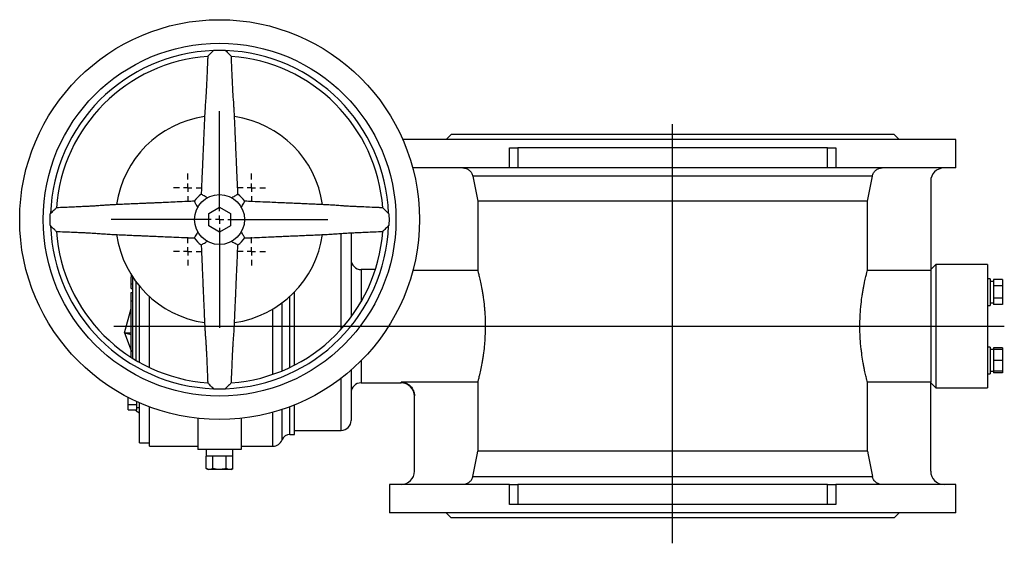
# Model space of a CAD drawing. Extents: x 722 to 1902, y -763 to 168.
# Tile 1 of 3: x 722 to 1313, y -763 to -448. Entities that reach past the tile are written whole.
import ezdxf

# ---------------------------------------------------------------- set-up
doc = ezdxf.new("R2010")
doc.units = 0
doc.layers.get('0').update_dxf_attribs({"linetype": 'CONTINUOUS'})
doc.layers.add('0_18', color=7, linetype='CONTINUOUS')

# ---------------------------------------------------------------- blocks, each defined once
blk = doc.blocks.new('SW_CENTERMARKSYMBOL_5')
at = {"layer": '0_18', "color": 0}
for p, q in [((0, 1), (0, 13)), ((-1, 0), (-13, 0)), ((0, 0), (-0.5, 0)), ((0, 0), (0, 0.5)), ((0, 0), (0, -0.5)), ((0, 0), (0.5, 0)), ((1, 0), (13, 0)), ((0, -1), (0, -13))]:
    blk.add_line(p, q, dxfattribs=at)
blk = doc.blocks.new('SW_CENTERMARKSYMBOL_6')
at = {"layer": '0_18', "color": 0}
for p, q in [((0, 1), (0, 1.7)), ((-1, 0), (-1.7, 0)), ((0, 0), (-0.5, 0)), ((0, 0), (0, 0.5)), ((0, 0), (0, -0.5)), ((0, 0), (0.5, 0)), ((1, 0), (1.7, 0)), ((0, -1), (0, -1.7))]:
    blk.add_line(p, q, dxfattribs=at)
blk = doc.blocks.new('SW_CENTERMARKSYMBOL_7')
at = {"layer": '0_18', "color": 0}
for p, q in [((0, 1), (0, 1.7)), ((-1, 0), (-1.7, 0)), ((0, 0), (-0.5, 0)), ((0, 0), (0, 0.5)), ((0, 0), (0, -0.5)), ((0, 0), (0.5, 0)), ((1, 0), (1.7, 0)), ((0, -1), (0, -1.7))]:
    blk.add_line(p, q, dxfattribs=at)
blk = doc.blocks.new('SW_CENTERMARKSYMBOL_8')
at = {"layer": '0_18', "color": 0}
for p, q in [((0, 1), (0, 1.7)), ((-1, 0), (-1.7, 0)), ((0, 0), (-0.5, 0)), ((0, 0), (0, 0.5)), ((0, 0), (0, -0.5)), ((0, 0), (0.5, 0)), ((1, 0), (1.7, 0)), ((0, -1), (0, -1.7))]:
    blk.add_line(p, q, dxfattribs=at)
blk = doc.blocks.new('SW_CENTERMARKSYMBOL_9')
at = {"layer": '0_18', "color": 0}
for p, q in [((0, 1), (0, 1.7)), ((-1, 0), (-1.7, 0)), ((0, 0), (-0.5, 0)), ((0, 0), (0, 0.5)), ((0, 0), (0, -0.5)), ((0, 0), (0.5, 0)), ((1, 0), (1.7, 0)), ((0, -1), (0, -1.7))]:
    blk.add_line(p, q, dxfattribs=at)

msp = doc.modelspace()

# ---------------------------------------------------------------- linework, layer by layer
for p, q in [((1113.98, -762.56), (1113.98, -511.06)), ((778.59, -632.26), (1313.16, -632.26))]:
    msp.add_line(p, q)
at = {"color": 7, "linetype": 'CONTINUOUS'}
for p, q in [((980.98, -517.26), (977.98, -520.26)), ((1246.98, -517.26), (980.98, -517.26)), ((1249.98, -520.26), (1246.98, -517.26)), ((1283.98, -520.26), (951.96, -520.26)), ((1015.98, -537.26), (1015.98, -525.26)), ((1015.98, -525.26), (1020.98, -525.26)), ((1020.98, -525.26), (1020.98, -537.26)), ((1206.98, -525.26), (1020.98, -525.26)), ((1206.98, -537.26), (1206.98, -525.26)), ((1206.98, -525.26), (1211.98, -525.26)), ((1211.98, -525.26), (1211.98, -537.26)), ((1283.98, -537.26), (1283.98, -520.26)), ((1015.98, -537.26), (957.9, -537.26)), ((1020.98, -537.26), (1015.98, -537.26)), ((1206.98, -537.26), (1020.98, -537.26)), ((1211.98, -537.26), (1206.98, -537.26)), ((1283.98, -537.26), (1211.98, -537.26)), ((1233.97, -542.09), (993.99, -542.09)), ((1268.98, -545.26), (1268.98, -598.63)), ((835.48, -564.51), (841.98, -560.76)), ((841.98, -560.76), (848.48, -564.51)), ((1230.93, -557.26), (997.02, -557.26)), ((997.02, -557.26), (997.02, -598.63)), ((1230.93, -598.63), (1230.93, -557.26)), ((835.48, -572.02), (835.48, -564.51)), ((848.48, -564.51), (848.48, -572.02)), ((841.98, -575.77), (835.48, -572.02)), ((848.48, -572.02), (841.98, -575.77)), ((920.98, -576.02), (920.98, -626.68)), ((1271.98, -595.26), (1268.98, -598.26)), ((1302.98, -595.26), (1271.98, -595.26)), ((1271.98, -595.26), (1271.98, -632.26)), ((1302.98, -595.26), (1302.98, -606.1)), ((788.98, -602.27), (789.53, -602.27)), ((788.98, -602.48), (789.68, -602.48)), ((788.98, -606.81), (788.98, -602.64)), ((789.98, -651.63), (789.98, -602.94)), ((935.54, -598.26), (926.98, -598.26)), ((958.07, -598.63), (997.02, -598.63)), ((1230.93, -598.63), (1268.98, -598.63)), ((1268.98, -598.63), (1268.98, -665.9)), ((788.98, -606.81), (789.98, -606.81)), ((788.98, -609.64), (788.98, -606.81)), ((791.98, -652.84), (791.98, -605.76)), ((793.98, -653.99), (793.98, -608.29)), ((1304.58, -603.76), (1302.98, -603.76)), ((1302.98, -606.1), (1302.98, -658.43)), ((1304.58, -603.76), (1304.58, -611.76)), ((1306.68, -605.32), (1304.58, -605.32)), ((1311.98, -604.25), (1306.68, -604.25)), ((1306.68, -604.25), (1306.68, -608.01)), ((1311.98, -608.01), (1306.68, -608.01)), ((1306.68, -608.01), (1306.68, -615.51)), ((1311.98, -604.25), (1311.98, -608.01)), ((1311.98, -608.01), (1311.98, -615.51)), ((788.98, -609.64), (789.98, -609.64)), ((788.98, -612.05), (789.98, -612.05)), ((788.98, -617.26), (788.98, -612.05)), ((799.98, -657.09), (799.98, -614.55)), ((886.98, -655.6), (886.98, -611.64)), ((1304.58, -611.76), (1304.58, -619.76)), ((789.98, -617.26), (788.98, -617.26)), ((788.98, -636.15), (788.98, -617.26)), ((1302.98, -619.76), (1304.58, -619.76)), ((1304.58, -618.2), (1306.68, -618.2)), ((1311.98, -615.51), (1306.68, -615.51)), ((1306.68, -615.51), (1306.68, -619.26)), ((1311.98, -619.26), (1306.68, -619.26)), ((1311.98, -615.51), (1311.98, -619.26)), ((784.98, -636.15), (788.98, -621.66)), ((1271.98, -632.26), (1271.98, -669.26)), ((784.98, -636.15), (788.98, -636.15)), ((784.98, -636.15), (788.98, -637.31)), ((784.98, -636.15), (788.98, -646.75)), ((788.98, -646.75), (788.98, -636.15)), ((788.98, -647.26), (788.98, -646.75)), ((788.98, -647.26), (789.98, -647.26)), ((788.98, -650.99), (788.98, -647.26)), ((1304.58, -644.77), (1302.98, -644.77)), ((1304.58, -644.77), (1304.58, -660.77)), ((1306.68, -646.33), (1304.58, -646.33)), ((1311.98, -645.27), (1306.68, -645.27)), ((1306.68, -645.27), (1306.68, -646.27)), ((1311.98, -646.27), (1306.68, -646.27)), ((1306.68, -646.27), (1306.68, -652.77)), ((1311.98, -645.27), (1311.98, -646.27)), ((1311.98, -646.27), (1311.98, -652.77)), ((1311.98, -652.77), (1306.68, -652.77)), ((1306.68, -652.77), (1306.68, -659.27)), ((1311.98, -652.77), (1311.98, -659.27)), ((920.98, -658.59), (920.98, -688.76)), ((1302.98, -658.43), (1302.98, -669.26)), ((1302.98, -660.77), (1304.58, -660.77)), ((1304.58, -659.21), (1306.68, -659.21)), ((1311.98, -659.27), (1306.68, -659.27)), ((1306.68, -659.27), (1306.68, -660.28)), ((1311.98, -660.28), (1306.68, -660.28)), ((1311.98, -659.27), (1311.98, -660.28)), ((926.98, -666.26), (950.98, -666.26)), ((997.02, -665.9), (950.98, -665.9)), ((997.02, -665.9), (997.02, -707.26)), ((1230.93, -707.26), (1230.93, -665.9)), ((1268.98, -665.9), (1230.93, -665.9)), ((1268.98, -719.26), (1268.98, -665.9)), ((1268.98, -666.26), (1271.98, -669.26)), ((1271.98, -669.26), (1302.98, -669.26)), ((787.08, -679.28), (787.08, -674.97)), ((787.08, -679.28), (792.38, -679.28)), ((787.08, -682.46), (787.08, -679.28)), ((792.38, -679.28), (792.38, -677.53)), ((792.38, -682.46), (792.38, -679.28)), ((793.98, -702.26), (793.98, -678.25)), ((886.98, -697.26), (886.98, -679.51)), ((958.98, -719.26), (958.98, -673.97)), ((787.08, -682.46), (792.38, -682.46)), ((791.98, -683.11), (791.98, -682.46)), ((791.98, -683.11), (793.98, -684.26)), ((792.38, -681.11), (793.98, -681.11)), ((799.98, -704.26), (799.98, -680.67)), ((828.98, -687.56), (828.98, -706.26)), ((854.98, -687.56), (854.98, -706.26)), ((884.22, -697.26), (886.98, -697.26)), ((886.98, -694.76), (914.98, -694.76)), ((793.98, -702.26), (799.98, -702.26)), ((799.98, -704.26), (828.98, -704.26)), ((854.98, -706.26), (828.98, -706.26)), ((833.98, -706.26), (833.98, -710.26)), ((849.98, -710.26), (849.98, -706.26)), ((854.98, -704.26), (873.98, -704.26)), ((1230.93, -707.26), (997.02, -707.26)), ((837.98, -710.26), (833.98, -710.26)), ((833.98, -717.65), (833.98, -710.26)), ((845.98, -710.26), (837.98, -710.26)), ((837.98, -717.65), (837.98, -710.26)), ((849.98, -710.26), (845.98, -710.26)), ((845.98, -717.65), (845.98, -710.26)), ((849.98, -717.65), (849.98, -710.26)), ((833.98, -717.65), (835.05, -718.26)), ((835.98, -718.26), (835.05, -718.26)), ((841.98, -718.26), (835.98, -718.26)), ((847.98, -718.26), (841.98, -718.26)), ((848.91, -718.26), (847.98, -718.26)), ((848.91, -718.26), (849.98, -717.65)), ((993.99, -722.44), (1233.97, -722.44)), ((943.98, -727.26), (943.98, -744.26)), ((1015.98, -727.26), (943.98, -727.26)), ((1015.98, -739.26), (1015.98, -727.26)), ((1015.98, -727.26), (1020.98, -727.26)), ((1020.98, -727.26), (1020.98, -739.26)), ((1206.98, -727.26), (1020.98, -727.26)), ((1206.98, -739.26), (1206.98, -727.26)), ((1206.98, -727.26), (1211.98, -727.26)), ((1211.98, -727.26), (1211.98, -739.26)), ((1283.98, -727.26), (1211.98, -727.26)), ((1283.98, -744.26), (1283.98, -727.26)), ((1283.98, -744.26), (943.98, -744.26)), ((977.98, -744.26), (980.98, -747.26)), ((1020.98, -739.26), (1015.98, -739.26)), ((1206.98, -739.26), (1020.98, -739.26)), ((1211.98, -739.26), (1206.98, -739.26)), ((1246.98, -747.26), (1249.98, -744.26)), ((1246.98, -747.26), (980.98, -747.26))]:
    msp.add_line(p, q, dxfattribs=at)
at = {"color": 8, "linetype": 'CONTINUOUS'}
for p, q in [((914.98, -632.26), (914.98, -576.41)), ((926.98, -598.26), (926.98, -617.54)), ((884.22, -656.97), (884.22, -614.32)), ((879.57, -659.04), (879.57, -618.2)), ((873.98, -661.16), (873.98, -621.95)), ((914.98, -634.02), (914.98, -632.26)), ((926.98, -652.97), (926.98, -666.26)), ((914.98, -694.76), (914.98, -663.51)), ((950.98, -666.26), (950.98, -665.9)), ((873.98, -704.26), (873.98, -683.92)), ((879.57, -700.45), (879.57, -682.23)), ((884.22, -697.26), (884.22, -680.58))]:
    msp.add_line(p, q, dxfattribs=at)
at = {"color": 7, "linetype": 'CONTINUOUS', "flags": 128}
for points in [[(993.99, -542.09), (996.6, -555.15), (997.02, -557.26)], [(1230.93, -557.26), (1231.36, -555.15), (1233.97, -542.09)], [(993.99, -722.44), (996.6, -709.38), (997.02, -707.26)], [(1230.93, -707.26), (1231.36, -709.38), (1233.97, -722.44)]]:
    msp.add_lwpolyline(points, dxfattribs=at)
at = {"color": 7, "linetype": 'CONTINUOUS'}
for radius in [120, 105.93, 15]:
    msp.add_circle((841.98, -568.26), radius, dxfattribs=at)
for centre, radius, start, end in [((841.98, -568.26), 101.55, 92.05122, 177.94878), ((841.98, -568.26), 101.55, 2.05122, 87.94878), ((841.98, -568.26), 98.25, 94.11709, 175.88487), ((841.98, -568.26), 98.25, 4.11612, 85.88294), ((841.98, -568.26), 62.5, 98.26183, 171.7081), ((841.98, -568.26), 62.5, 8.29032, 81.73945), ((1276.98, -545.26), 8, 90, 180), ((841.98, -568.26), 18.75, 125.97418, 144.01292), ((841.98, -568.26), 18.75, 35.97734, 54.00785), ((841.98, -568.26), 101.55, 182.05122, 267.94878), ((841.98, -568.26), 101.55, 272.05122, 357.94878), ((841.98, -568.26), 98.25, 184.11502, 265.88219), ((841.98, -568.26), 62.5, 188.29027, 261.73812), ((841.98, -568.26), 18.75, 215.97028, 234.02053), ((841.98, -568.26), 98.25, 274.11532, 355.88225), ((841.98, -568.26), 62.5, 278.26311, 351.70826), ((841.98, -568.26), 18.75, 305.96576, 324.01351), ((926.98, -592.26), 6, 180, 270), ((926.98, -672.26), 6, 90, 180), ((950.98, -674.26), 8, 0, 90), ((914.98, -688.76), 6, 270, 0), ((884.22, -702.26), 5, 90, 158.67631), ((873.98, -698.26), 6, 270, 338.67631), ((950.98, -719.26), 8, 270, 0), ((1276.98, -719.26), 8, 180, 270)]:
    msp.add_arc(centre, radius, start, end, dxfattribs=at)
for points, knots in [([(834.92, -470.24), (834.92, -470.25), (834.89, -470.27), (835.11, -470.04), (835.63, -469.52), (836.65, -468.47), (837.64, -467.48), (838.27, -466.86), (838.34, -466.78)], [0, 0, 0, 0, 0.063006, 0.188653, 0.359451, 0.603299, 0.952934, 1, 1, 1, 1]), ([(838.34, -466.78), (838.45, -466.67), (838.59, -466.59), (838.78, -466.56), (838.82, -466.56), (838.9, -466.56), (839.01, -466.56), (839.43, -466.55), (839.82, -466.54), (840.74, -466.52), (841.36, -466.51), (842.59, -466.51), (843.21, -466.52), (844.13, -466.54), (844.44, -466.54), (844.82, -466.55), (844.94, -466.56), (845.05, -466.56), (845.13, -466.56), (845.17, -466.56), (845.28, -466.58), (845.36, -466.61), (845.49, -466.68), (845.56, -466.73), (845.61, -466.78)], [0, 0, 0, 0, 0.0625, 0.0625, 0.078125, 0.078125, 0.09375, 0.125, 0.25, 0.25, 0.5, 0.5, 0.75, 0.75, 0.875, 0.875, 0.90625, 0.921875, 0.921875, 0.9375, 0.9375, 0.96875, 0.96875, 1, 1, 1, 1]), ([(845.61, -466.78), (846.22, -467.39), (847.18, -468.35), (848.25, -469.44), (848.8, -470), (849.05, -470.26), (849.04, -470.25), (849.03, -470.24)], [0, 0, 0, 0, 0.384223, 0.614603, 0.789181, 0.927163, 1, 1, 1, 1]), ([(834.89, -470.24), (834.86, -470.99), (834.75, -473.62), (834.56, -477.83), (834.37, -482.24), (834.23, -485.56), (834.09, -488.64), (833.94, -491.5), (833.78, -494.07), (833.65, -495.69), (833.48, -497.7), (833.3, -500.68), (833.08, -504.64), (832.88, -508.75), (832.7, -512.77), (832.55, -516.34), (832.41, -519.45), (832.31, -521.74), (832.23, -523.62), (832.14, -525.7), (832.02, -528.61), (831.85, -532.38), (831.65, -537.01), (831.41, -542.5), (831.18, -547.96), (831.02, -551.59), (830.95, -553.11)], [0, 0, 0, 0, 0.025069, 0.08779, 0.140218, 0.172274, 0.198408, 0.247405, 0.281083, 0.315956, 0.351313, 0.403988, 0.456796, 0.5103, 0.551293, 0.593226, 0.629217, 0.6551, 0.669364, 0.692134, 0.724471, 0.766377, 0.817851, 0.878893, 0.949502, 1, 1, 1, 1]), ([(853, -553.1), (852.94, -551.69), (852.79, -548.27), (852.57, -543.12), (852.34, -537.94), (852.16, -533.67), (852.01, -530.28), (851.9, -527.75), (851.82, -525.9), (851.76, -524.4), (851.69, -522.89), (851.61, -521.13), (851.5, -518.55), (851.36, -515.14), (851.17, -510.94), (850.97, -506.65), (850.78, -502.92), (850.61, -499.88), (850.46, -497.56), (850.32, -495.76), (850.2, -494.34), (850.09, -492.64), (849.98, -490.8), (849.85, -488.31), (849.7, -485.04), (849.53, -481.05), (849.33, -476.51), (849.17, -472.84), (849.08, -470.69), (849.06, -470.24)], [0, 0, 0, 0, 0.047026, 0.114185, 0.171738, 0.219687, 0.256681, 0.284824, 0.304115, 0.318133, 0.334833, 0.354504, 0.376808, 0.420986, 0.468399, 0.516848, 0.569925, 0.608676, 0.646359, 0.682678, 0.717192, 0.739024, 0.764594, 0.795956, 0.833381, 0.877577, 0.928289, 0.985074, 1, 1, 1, 1]), ([(988.1, -537.26), (988.44, -537.26), (988.78, -537.29), (989.46, -537.41), (989.8, -537.5), (990.45, -537.73), (990.76, -537.88), (991.36, -538.22), (991.64, -538.41), (992.17, -538.84), (992.42, -539.08), (992.87, -539.61), (993.07, -539.88), (993.42, -540.47), (993.58, -540.78), (993.82, -541.42), (993.92, -541.75), (993.99, -542.09)], [0, 0, 0, 0, 0.125, 0.125, 0.25, 0.25, 0.375, 0.375, 0.5, 0.5, 0.625, 0.625, 0.75, 0.75, 0.875, 0.875, 1, 1, 1, 1]), ([(1233.97, -542.09), (1234.04, -541.75), (1234.13, -541.42), (1234.38, -540.78), (1234.53, -540.47), (1235.07, -539.58), (1235.52, -539.06), (1236.59, -538.18), (1237.18, -537.85), (1238.49, -537.38), (1239.16, -537.26), (1239.85, -537.26)], [0, 0, 0, 0, 0.125, 0.125, 0.25, 0.25, 0.5, 0.5, 0.75, 0.75, 1, 1, 1, 1]), ([(834.61, -555.2), (834.61, -555.19), (834.16, -554.92), (833.25, -554.37), (832.06, -553.7), (831.37, -553.32), (831.01, -553.13), (830.99, -553.12), (830.98, -553.11)], [0, 0, 0, 0, 0.001874, 0.253573, 0.506032, 0.736344, 0.845135, 1, 1, 1, 1]), ([(852.99, -553.1), (852.99, -553.1), (853.05, -553.07), (852.83, -553.18), (852.34, -553.45), (851.52, -553.91), (850.5, -554.49), (849.75, -554.96), (849.36, -555.18), (849.35, -555.19), (849.34, -555.19), (849.34, -555.2)], [0, 0, 0, 0, 0.013323, 0.196017, 0.37953, 0.573468, 0.785487, 0.991063, 0.997427, 0.998128, 1, 1, 1, 1]), ([(740.49, -564.63), (741.1, -564.03), (742.06, -563.06), (743.15, -561.99), (743.71, -561.45), (743.97, -561.19), (743.96, -561.2), (743.95, -561.21)], [0, 0, 0, 0, 0.384434, 0.614945, 0.78962, 0.927677, 1, 1, 1, 1]), ([(826.82, -557.24), (825.4, -557.3), (821.98, -557.45), (816.83, -557.67), (811.65, -557.9), (807.38, -558.08), (803.99, -558.23), (801.46, -558.34), (799.62, -558.42), (798.12, -558.49), (796.61, -558.55), (794.85, -558.63), (792.26, -558.74), (788.85, -558.89), (784.65, -559.07), (780.36, -559.27), (776.63, -559.46), (773.6, -559.63), (771.27, -559.78), (769.47, -559.93), (768.06, -560.05), (766.35, -560.16), (764.51, -560.26), (762.02, -560.39), (758.76, -560.54), (754.76, -560.71), (750.22, -560.91), (746.55, -561.07), (744.4, -561.16), (743.95, -561.18)], [0, 0, 0, 0, 0.047026, 0.114185, 0.171738, 0.219687, 0.256681, 0.284824, 0.304115, 0.318133, 0.334833, 0.354504, 0.376808, 0.420986, 0.468399, 0.516848, 0.569926, 0.608676, 0.646359, 0.682678, 0.717192, 0.739024, 0.764594, 0.795956, 0.833381, 0.877577, 0.928289, 0.985074, 1, 1, 1, 1]), ([(826.82, -557.25), (826.81, -557.25), (826.78, -557.19), (826.9, -557.41), (827.17, -557.9), (827.62, -558.72), (828.21, -559.74), (828.67, -560.5), (828.89, -560.88), (828.9, -560.89), (828.91, -560.9), (828.91, -560.9)], [0, 0, 0, 0, 0.013323, 0.196017, 0.37953, 0.573469, 0.785489, 0.991063, 0.997428, 0.99813, 1, 1, 1, 1]), ([(855.05, -560.9), (855.05, -560.9), (855.32, -560.44), (855.87, -559.54), (856.54, -558.35), (856.92, -557.66), (857.11, -557.3), (857.13, -557.28), (857.13, -557.26)], [0, 0, 0, 0, 0.001872, 0.253573, 0.506031, 0.736343, 0.845134, 1, 1, 1, 1]), ([(940, -561.18), (939.25, -561.15), (936.62, -561.03), (932.42, -560.85), (928, -560.66), (924.69, -560.52), (921.6, -560.37), (918.75, -560.23), (916.17, -560.07), (914.56, -559.93), (912.55, -559.77), (909.56, -559.58), (905.61, -559.37), (901.49, -559.17), (897.48, -558.99), (893.9, -558.83), (890.79, -558.7), (888.51, -558.6), (886.62, -558.52), (884.54, -558.43), (881.63, -558.3), (877.86, -558.14), (873.23, -557.94), (867.74, -557.7), (862.28, -557.47), (858.65, -557.31), (857.13, -557.24)], [0, 0, 0, 0, 0.025069, 0.08779, 0.140218, 0.172274, 0.198408, 0.247405, 0.281083, 0.315956, 0.351314, 0.403988, 0.456796, 0.5103, 0.551293, 0.593226, 0.629217, 0.6551, 0.669364, 0.692134, 0.724471, 0.766377, 0.817851, 0.878893, 0.949502, 1, 1, 1, 1]), ([(940, -561.21), (940, -561.2), (939.97, -561.18), (940.2, -561.4), (940.73, -561.92), (941.77, -562.94), (942.76, -563.93), (943.39, -564.56), (943.46, -564.63)], [0, 0, 0, 0, 0.062006, 0.187787, 0.358766, 0.602876, 0.952886, 1, 1, 1, 1]), ([(740.49, -571.9), (740.39, -571.79), (740.3, -571.65), (740.28, -571.46), (740.28, -571.42), (740.27, -571.35), (740.27, -571.23), (740.26, -570.81), (740.25, -570.42), (740.23, -569.5), (740.23, -568.88), (740.23, -567.65), (740.23, -567.04), (740.25, -566.11), (740.26, -565.8), (740.27, -565.42), (740.27, -565.3), (740.27, -565.19), (740.28, -565.11), (740.28, -565.07), (740.29, -564.96), (740.32, -564.88), (740.39, -564.75), (740.44, -564.69), (740.49, -564.63)], [0, 0, 0, 0, 0.0625, 0.0625, 0.078125, 0.078125, 0.09375, 0.125, 0.25, 0.25, 0.5, 0.5, 0.75, 0.75, 0.875, 0.875, 0.90625, 0.921875, 0.921875, 0.9375, 0.9375, 0.96875, 0.96875, 1, 1, 1, 1]), ([(943.46, -564.63), (943.57, -564.74), (943.65, -564.88), (943.68, -565.07), (943.68, -565.11), (943.68, -565.18), (943.68, -565.3), (943.7, -565.72), (943.71, -566.11), (943.72, -567.03), (943.73, -567.65), (943.73, -568.88), (943.72, -569.49), (943.71, -570.42), (943.7, -570.73), (943.69, -571.11), (943.68, -571.23), (943.68, -571.34), (943.68, -571.42), (943.68, -571.46), (943.66, -571.57), (943.64, -571.65), (943.56, -571.78), (943.52, -571.84), (943.46, -571.9)], [0, 0, 0, 0, 0.0625, 0.0625, 0.078125, 0.078125, 0.09375, 0.125, 0.25, 0.25, 0.5, 0.5, 0.75, 0.75, 0.875, 0.875, 0.90625, 0.921875, 0.921875, 0.9375, 0.9375, 0.96875, 0.96875, 1, 1, 1, 1]), ([(743.95, -575.32), (743.96, -575.33), (743.98, -575.35), (743.76, -575.13), (743.23, -574.61), (742.19, -573.59), (741.19, -572.6), (740.57, -571.97), (740.49, -571.9)], [0, 0, 0, 0, 0.062188, 0.187945, 0.358891, 0.602951, 0.952895, 1, 1, 1, 1]), ([(943.46, -571.9), (942.86, -572.5), (941.89, -573.47), (940.81, -574.54), (940.24, -575.08), (939.98, -575.34), (940, -575.33), (940, -575.32)], [0, 0, 0, 0, 0.38422, 0.614603, 0.789182, 0.927163, 1, 1, 1, 1]), ([(743.95, -575.35), (744.7, -575.38), (747.33, -575.5), (751.54, -575.68), (755.95, -575.87), (759.27, -576.01), (762.35, -576.16), (765.21, -576.3), (767.78, -576.46), (769.4, -576.6), (771.41, -576.76), (774.39, -576.95), (778.35, -577.16), (782.46, -577.36), (786.48, -577.54), (790.05, -577.7), (793.17, -577.83), (795.45, -577.93), (797.33, -578.01), (799.41, -578.1), (802.32, -578.23), (806.09, -578.39), (810.72, -578.59), (816.21, -578.83), (821.67, -579.06), (825.31, -579.22), (826.82, -579.29)], [0, 0, 0, 0, 0.025069, 0.08779, 0.140218, 0.172274, 0.198408, 0.247405, 0.281083, 0.315956, 0.351313, 0.403988, 0.456796, 0.5103, 0.551293, 0.593226, 0.629217, 0.6551, 0.669364, 0.692134, 0.724471, 0.766377, 0.817851, 0.878893, 0.949502, 1, 1, 1, 1]), ([(828.91, -575.63), (828.91, -575.63), (828.64, -576.08), (828.08, -576.99), (827.41, -578.18), (827.03, -578.87), (826.84, -579.23), (826.83, -579.25), (826.82, -579.27)], [0, 0, 0, 0, 0.001872, 0.253573, 0.506031, 0.736343, 0.845134, 1, 1, 1, 1]), ([(857.14, -579.28), (857.14, -579.28), (857.17, -579.34), (857.06, -579.12), (856.79, -578.63), (856.33, -577.81), (855.75, -576.79), (855.29, -576.03), (855.06, -575.65), (855.05, -575.64), (855.05, -575.63), (855.05, -575.63)], [0, 0, 0, 0, 0.013323, 0.196017, 0.379529, 0.573468, 0.785489, 0.991063, 0.997428, 0.99813, 1, 1, 1, 1]), ([(857.14, -579.29), (858.55, -579.23), (861.97, -579.08), (867.12, -578.86), (872.3, -578.63), (876.57, -578.45), (879.96, -578.3), (882.5, -578.19), (884.34, -578.11), (885.84, -578.04), (887.35, -577.98), (889.11, -577.9), (891.69, -577.79), (895.11, -577.64), (899.31, -577.46), (903.59, -577.26), (907.32, -577.07), (910.36, -576.9), (912.68, -576.75), (914.49, -576.6), (915.9, -576.48), (917.6, -576.37), (919.44, -576.27), (921.93, -576.14), (925.2, -575.99), (929.19, -575.82), (933.73, -575.62), (937.41, -575.46), (939.56, -575.37), (940, -575.35)], [0, 0, 0, 0, 0.047026, 0.114185, 0.171738, 0.219687, 0.256681, 0.284824, 0.304115, 0.318133, 0.334833, 0.354504, 0.376808, 0.420986, 0.468399, 0.516848, 0.569925, 0.608676, 0.646359, 0.682678, 0.717192, 0.739024, 0.764594, 0.795956, 0.833381, 0.877577, 0.928289, 0.985074, 1, 1, 1, 1]), ([(830.97, -583.43), (830.96, -583.43), (830.91, -583.46), (831.12, -583.35), (831.61, -583.08), (832.44, -582.62), (833.45, -582.04), (834.21, -581.57), (834.59, -581.35), (834.61, -581.34), (834.61, -581.34), (834.61, -581.33)], [0, 0, 0, 0, 0.013323, 0.196017, 0.37953, 0.573467, 0.785487, 0.991063, 0.997427, 0.998128, 1, 1, 1, 1]), ([(830.95, -583.43), (831.02, -584.84), (831.16, -588.26), (831.39, -593.41), (831.61, -598.59), (831.8, -602.86), (831.94, -606.25), (832.05, -608.78), (832.13, -610.63), (832.2, -612.13), (832.26, -613.64), (832.34, -615.4), (832.45, -617.98), (832.6, -621.39), (832.78, -625.59), (832.98, -629.88), (833.17, -633.61), (833.35, -636.65), (833.5, -638.97), (833.64, -640.77), (833.76, -642.19), (833.87, -643.89), (833.97, -645.73), (834.1, -648.22), (834.25, -651.49), (834.43, -655.48), (834.62, -660.02), (834.78, -663.69), (834.87, -665.84), (834.89, -666.29)], [0, 0, 0, 0, 0.047026, 0.114185, 0.171738, 0.219687, 0.256681, 0.284824, 0.304115, 0.318133, 0.334833, 0.354504, 0.376808, 0.420986, 0.468399, 0.516848, 0.569925, 0.608676, 0.646359, 0.682677, 0.717192, 0.739024, 0.764594, 0.795956, 0.833381, 0.877577, 0.928289, 0.985074, 1, 1, 1, 1]), ([(849.06, -666.29), (849.09, -665.54), (849.21, -662.91), (849.39, -658.7), (849.58, -654.29), (849.73, -650.97), (849.87, -647.89), (850.02, -645.03), (850.17, -642.46), (850.31, -640.84), (850.47, -638.83), (850.66, -635.85), (850.87, -631.89), (851.07, -627.78), (851.25, -623.76), (851.41, -620.19), (851.54, -617.08), (851.64, -614.79), (851.72, -612.91), (851.81, -610.83), (851.94, -607.92), (852.1, -604.15), (852.3, -599.52), (852.54, -594.03), (852.78, -588.57), (852.93, -584.94), (853, -583.42)], [0, 0, 0, 0, 0.025069, 0.08779, 0.140218, 0.172274, 0.198408, 0.247405, 0.281083, 0.315956, 0.351313, 0.403988, 0.456796, 0.5103, 0.551293, 0.593226, 0.629217, 0.6551, 0.669364, 0.692134, 0.724471, 0.766377, 0.817851, 0.878893, 0.949502, 1, 1, 1, 1]), ([(849.34, -581.33), (849.34, -581.34), (849.8, -581.61), (850.7, -582.16), (851.89, -582.83), (852.58, -583.21), (852.94, -583.4), (852.96, -583.41), (852.98, -583.42)], [0, 0, 0, 0, 0.001874, 0.253573, 0.506032, 0.736344, 0.845135, 1, 1, 1, 1]), ([(788.98, -601.17), (788.98, -601.22), (788.98, -601.49), (788.98, -601.9), (788.98, -602.15), (788.98, -602.27)], [0, 0, 0, 0, 0.096173, 0.547785, 1, 1, 1, 1]), ([(997.02, -598.63), (997.05, -598.78), (997.09, -598.98), (997.2, -599.45), (997.26, -599.74), (997.49, -600.71), (997.68, -601.52), (998.01, -602.98), (998.13, -603.51), (998.38, -604.64), (998.51, -605.24), (998.91, -607.14), (999.19, -608.53), (999.53, -610.43), (999.6, -610.82), (999.74, -611.61), (999.8, -612.01), (1000, -613.25), (1000.13, -614.09), (1000.5, -616.67), (1000.73, -618.48), (1000.96, -620.85), (1001.01, -621.33), (1001.09, -622.29), (1001.13, -622.78), (1001.24, -624.25), (1001.31, -625.24), (1001.46, -628.22), (1001.51, -630.23), (1001.51, -634.32), (1001.46, -636.34), (1001.3, -639.31), (1001.24, -640.29), (1001.13, -641.75), (1001.09, -642.24), (1001.01, -643.21), (1000.96, -643.69), (1000.73, -646.06), (1000.5, -647.87), (1000.13, -650.46), (1000, -651.3), (999.8, -652.52), (999.73, -652.93), (999.6, -653.72), (999.53, -654.11), (999.19, -656.01), (998.91, -657.4), (998.51, -659.3), (998.38, -659.9), (998.19, -660.74), (998.13, -661.02), (998.01, -661.54), (997.96, -661.8), (997.68, -663.01), (997.49, -663.82), (997.26, -664.79), (997.2, -665.07), (997.09, -665.55), (997.05, -665.75), (997.02, -665.9)], [0, 0, 0, 0, 0.03125, 0.03125, 0.0625, 0.0625, 0.125, 0.125, 0.15625, 0.15625, 0.1875, 0.1875, 0.25, 0.25, 0.265625, 0.265625, 0.28125, 0.28125, 0.3125, 0.3125, 0.375, 0.375, 0.390625, 0.390625, 0.40625, 0.40625, 0.4375, 0.4375, 0.5, 0.5, 0.5625, 0.5625, 0.59375, 0.59375, 0.609375, 0.609375, 0.625, 0.625, 0.6875, 0.6875, 0.71875, 0.71875, 0.734375, 0.734375, 0.75, 0.75, 0.8125, 0.8125, 0.84375, 0.84375, 0.859375, 0.859375, 0.875, 0.875, 0.9375, 0.9375, 0.96875, 0.96875, 1, 1, 1, 1]), ([(1230.93, -665.9), (1230.88, -665.6), (1230.77, -665.12), (1230.55, -664.15), (1230.46, -663.79), (1230.27, -662.97), (1230.16, -662.52), (1229.83, -661.05), (1229.58, -659.93), (1229.18, -658.04), (1229.04, -657.37), (1228.84, -656.32), (1228.77, -655.96), (1228.63, -655.22), (1228.56, -654.85), (1228.22, -652.95), (1227.95, -651.33), (1227.58, -648.74), (1227.46, -647.84), (1227.23, -646.01), (1227.13, -645.08), (1226.85, -642.25), (1226.7, -640.32), (1226.57, -637.83), (1226.55, -637.33), (1226.51, -636.32), (1226.5, -635.81), (1226.46, -634.29), (1226.44, -633.27), (1226.44, -630.24), (1226.5, -628.23), (1226.65, -625.24), (1226.71, -624.24), (1226.86, -622.28), (1226.94, -621.32), (1227.22, -618.5), (1227.45, -616.69), (1227.76, -614.51), (1227.82, -614.07), (1227.95, -613.23), (1228.02, -612.82), (1228.22, -611.59), (1228.35, -610.81), (1228.63, -609.29), (1228.77, -608.57), (1228.97, -607.52), (1229.04, -607.18), (1229.18, -606.51), (1229.25, -606.18), (1229.58, -604.58), (1229.83, -603.47), (1230.16, -602.01), (1230.27, -601.57), (1230.41, -600.96), (1230.46, -600.76), (1230.54, -600.39), (1230.58, -600.22), (1230.77, -599.41), (1230.88, -598.93), (1230.93, -598.63)], [0, 0, 0, 0, 0.0625, 0.0625, 0.09375, 0.09375, 0.125, 0.125, 0.1875, 0.1875, 0.21875, 0.21875, 0.234375, 0.234375, 0.25, 0.25, 0.3125, 0.3125, 0.34375, 0.34375, 0.375, 0.375, 0.4375, 0.4375, 0.453125, 0.453125, 0.46875, 0.46875, 0.5, 0.5, 0.5625, 0.5625, 0.59375, 0.59375, 0.625, 0.625, 0.6875, 0.6875, 0.703125, 0.703125, 0.71875, 0.71875, 0.75, 0.75, 0.78125, 0.78125, 0.796875, 0.796875, 0.8125, 0.8125, 0.875, 0.875, 0.90625, 0.90625, 0.921875, 0.921875, 0.9375, 0.9375, 1, 1, 1, 1]), ([(838.34, -669.75), (837.74, -669.14), (836.77, -668.18), (835.71, -667.09), (835.16, -666.53), (834.9, -666.27), (834.92, -666.28), (834.92, -666.29)], [0, 0, 0, 0, 0.384222, 0.614603, 0.789181, 0.927163, 1, 1, 1, 1]), ([(849.03, -666.29), (849.04, -666.28), (849.06, -666.26), (848.84, -666.49), (848.33, -667.01), (847.3, -668.06), (846.31, -669.05), (845.69, -669.67), (845.61, -669.75)], [0, 0, 0, 0, 0.063006, 0.188653, 0.359451, 0.6033, 0.952934, 1, 1, 1, 1]), ([(950.98, -665.9), (951.51, -665.9), (952.03, -665.95), (952.8, -666.1), (953.05, -666.17), (953.56, -666.32), (953.81, -666.41), (954.53, -666.72), (954.99, -666.97), (955.65, -667.41), (955.86, -667.57), (956.27, -667.91), (956.46, -668.09), (957.01, -668.64), (957.34, -669.05), (957.78, -669.71), (957.91, -669.94), (958.16, -670.4), (958.38, -670.88), (958.56, -671.37), (958.71, -671.88), (958.77, -672.13), (958.93, -672.91), (958.98, -673.44), (958.98, -673.97)], [0, 0, 0, 0, 0.125, 0.125, 0.1875, 0.1875, 0.25, 0.25, 0.375, 0.375, 0.4375, 0.4375, 0.5, 0.5, 0.625, 0.625, 0.6875, 0.6875, 0.75, 0.8125, 0.8125, 0.875, 0.875, 1, 1, 1, 1]), ([(845.61, -669.75), (845.5, -669.86), (845.37, -669.94), (845.17, -669.97), (845.14, -669.97), (845.06, -669.97), (844.94, -669.97), (844.52, -669.98), (844.14, -669.99), (843.21, -670.01), (842.6, -670.02), (841.36, -670.02), (840.75, -670.01), (839.82, -669.99), (839.52, -669.99), (839.13, -669.98), (839.02, -669.97), (838.9, -669.97), (838.82, -669.97), (838.78, -669.97), (838.67, -669.95), (838.59, -669.92), (838.46, -669.85), (838.4, -669.8), (838.34, -669.75)], [0, 0, 0, 0, 0.0625, 0.0625, 0.078125, 0.078125, 0.09375, 0.125, 0.25, 0.25, 0.5, 0.5, 0.75, 0.75, 0.875, 0.875, 0.90625, 0.921875, 0.921875, 0.9375, 0.9375, 0.96875, 0.96875, 1, 1, 1, 1]), ([(835.98, -718.26), (835.81, -718.26), (835.64, -718.25), (835.3, -718.19), (835.13, -718.15), (834.63, -717.99), (834.3, -717.83), (833.98, -717.65)], [0, 0, 0, 0, 0.25, 0.25, 0.5, 0.5, 1, 1, 1, 1]), ([(837.98, -717.65), (837.65, -717.84), (837.32, -717.99), (836.65, -718.21), (836.32, -718.26), (835.98, -718.26)], [0, 0, 0, 0, 0.5, 0.5, 1, 1, 1, 1]), ([(841.98, -718.26), (841.3, -718.26), (840.61, -718.21), (839.28, -717.99), (838.62, -717.83), (837.98, -717.65)], [0, 0, 0, 0, 0.5, 0.5, 1, 1, 1, 1]), ([(845.98, -717.65), (845.69, -717.73), (844.39, -718.09), (843.03, -718.19), (841.98, -718.26)], [0, 0, 0, 0, 0.21952, 1, 1, 1, 1]), ([(847.98, -718.26), (847.81, -718.26), (847.64, -718.25), (847.3, -718.19), (847.13, -718.15), (846.63, -717.99), (846.3, -717.83), (845.98, -717.65)], [0, 0, 0, 0, 0.25, 0.25, 0.5, 0.5, 1, 1, 1, 1]), ([(849.98, -717.65), (849.65, -717.84), (849.32, -717.99), (848.65, -718.21), (848.32, -718.26), (847.98, -718.26)], [0, 0, 0, 0, 0.5, 0.5, 1, 1, 1, 1]), ([(993.99, -722.44), (993.85, -723.12), (993.6, -723.76), (993.07, -724.65), (992.87, -724.93), (992.42, -725.44), (992.18, -725.68), (991.64, -726.12), (991.36, -726.32), (990.75, -726.66), (990.44, -726.8), (989.8, -727.03), (989.47, -727.12), (988.79, -727.24), (988.44, -727.26), (988.1, -727.26)], [0, 0, 0, 0, 0.25, 0.25, 0.375, 0.375, 0.5, 0.5, 0.625, 0.625, 0.75, 0.75, 0.875, 0.875, 1, 1, 1, 1]), ([(1239.85, -727.26), (1239.51, -727.26), (1239.17, -727.24), (1238.49, -727.12), (1238.16, -727.03), (1237.51, -726.8), (1237.2, -726.66), (1236.6, -726.32), (1236.32, -726.12), (1235.79, -725.69), (1235.54, -725.45), (1235.09, -724.93), (1234.89, -724.65), (1234.53, -724.06), (1234.38, -723.75), (1234.13, -723.11), (1234.04, -722.78), (1233.97, -722.44)], [0, 0, 0, 0, 0.125, 0.125, 0.25, 0.25, 0.375, 0.375, 0.5, 0.5, 0.625, 0.625, 0.75, 0.75, 0.875, 0.875, 1, 1, 1, 1])]:
    msp.add_open_spline(points, degree=3, knots=knots, dxfattribs=at)

# ---------------------------------------------------------------- block references
at = {"layer": '0_18', "xscale": 5, "yscale": 5, "zscale": 5}
for name, p in [('SW_CENTERMARKSYMBOL_5', (841.98, -568.26)), ('SW_CENTERMARKSYMBOL_6', (822.89, -549.17)), ('SW_CENTERMARKSYMBOL_9', (861.07, -549.17)), ('SW_CENTERMARKSYMBOL_7', (822.89, -587.36)), ('SW_CENTERMARKSYMBOL_8', (861.07, -587.36))]:
    msp.add_blockref(name, p, dxfattribs=at)

doc.saveas('drawing.dxf')
